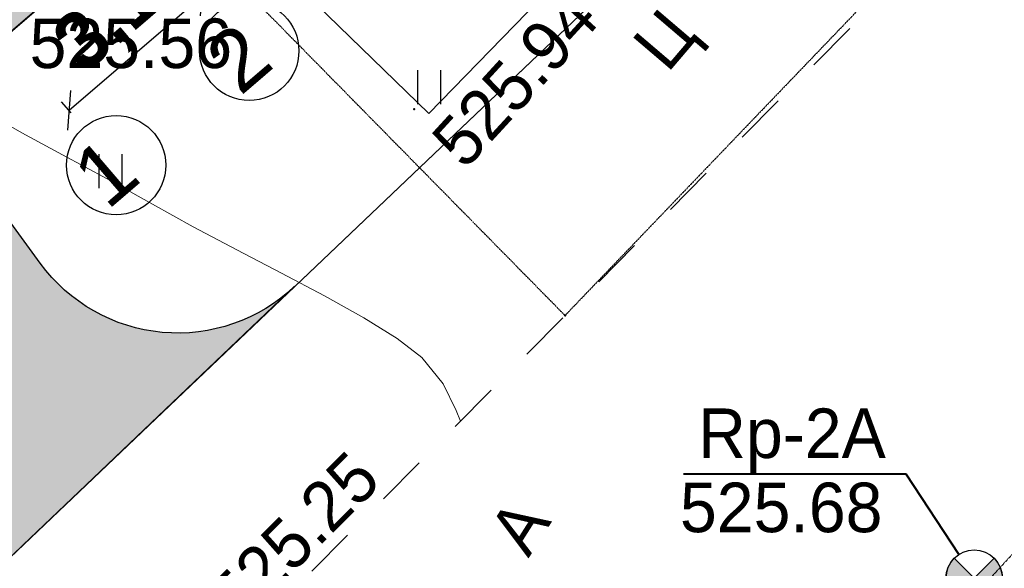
# Model space of a CAD drawing. Header units: millimetres. Extents: x -1128748 to 3035412, y -2195448 to -435774.
# Tile 10 of 159: x 415892 to 433289, y -1673270 to -1663581. Entities that reach past the tile are written whole.
import ezdxf

# ---------------------------------------------------------------- set-up
doc = ezdxf.new("R2010")
doc.units = ezdxf.units.MM
doc.linetypes.add('Д_ТРОТ_ТРУБА', pattern=[3, 1.5, -1.5])
doc.linetypes.add('ДОРОГИ_СТРОЯЩ', pattern=[9, 8, -1])
for name, color, linetype in [('(003) Пункты', 7, 'Continuous'), ('(004) Точки рельефа', 7, 'Continuous'), ('(007) Здания', 7, 'Continuous'), ('(022) Возд. Линии', 7, 'Continuous'), ('(025) Дорога', 7, 'Continuous'), ('(031) Горизонтали', 42, 'Continuous'), ('(036) Растительность', 7, 'Continuous'), ('V-NODE-TEXT', 11, 'Continuous'), ('Пикет', 7, 'Continuous')]:
    doc.layers.add(name, color=color, linetype=linetype)
doc.layers.add('ВВГ 3х2.5', color=5, linetype='Continuous', lineweight=40)
doc.styles.add('BM-431', font='txt')
doc.styles.add('D-431', font='txt')
doc.styles.add('FAYZXON', font='GOTHICB.TTF')
doc.styles.add('S', font='txtwr', dxfattribs={"oblique": 15})
doc.styles.get("Standard").update_dxf_attribs({"font": 'arial.ttf'})
doc.dimstyles.new('MAGENTA genplan dimension', dxfattribs={"dimtxt": 1000, "dimasz": 500, "dimexe": 200, "dimexo": 300, "dimgap": 100, "dimtad": 1, "dimdec": 1, "dimlfac": 0.001, "dimzin": 1, "dimtxsty": 'FAYZXON', "dimblk": 'OBLIQUE', "dimcen": 0, "dimclrd": 142, "dimclre": 142, "dimclrt": 6, "dimadec": 0, "dimazin": 0, "dimtfac": 1, "dimtdec": 1, "dimtmove": 0, "dimatfit": 3, "dimldrblk": 'OBLIQUE', "dimfxl": 1, "dimlwd": 30, "dimlwe": 30, "dimarcsym": 0})

# ---------------------------------------------------------------- blocks, each defined once
blk = doc.blocks.new('_Oblique')
at = {"color": 0, "linetype": 'ByBlock', "lineweight": -2}
blk.add_line((-0.5, -0.5), (0.5, 0.5), dxfattribs=at)
blk = doc.blocks.new('*D1004')
at = {"color": 142, "lineweight": 30, "transparency": 16777216}
for p, q in [((1989122.560620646, -731441.3966196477), (1989122.560620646, -731184.5261462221)), ((1992222.560620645, -731441.3966196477), (1992222.560620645, -731184.5261462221)), ((1989122.560620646, -731384.5261462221), (1992222.560620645, -731384.5261462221))]:
    blk.add_line(p, q, dxfattribs=at)
at = {"layer": 'Defpoints', "color": 0, "transparency": 16777216}
for p in [(1992222.560620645, -731384.5261462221), (1989122.560620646, -731741.3966196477), (1992222.560620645, -731741.3966196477)]:
    blk.add_point(p, dxfattribs=at)
at = {"color": 142, "lineweight": 30, "transparency": 16777216, "xscale": 500, "yscale": 500, "zscale": 500, "rotation": 180}
blk.add_blockref('_Oblique', (1989122.560620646, -731384.5261462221), dxfattribs=at)
at = {"color": 142, "lineweight": 30, "transparency": 16777216, "xscale": 500, "yscale": 500, "zscale": 500}
blk.add_blockref('_Oblique', (1992222.560620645, -731384.5261462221), dxfattribs=at)
at = {"color": 6, "transparency": 16777216, "insert": (1990672.560620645, -730689.3527947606), "char_height": 1000, "attachment_point": 5, "style": 'FAYZXON'}
blk.add_mtext('3,1', dxfattribs=at)
blk = doc.blocks.new('I04010')
for p, q in [((-0.4122729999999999, 0.0071460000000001), (-0.4122729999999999, 1.207145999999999)), ((0.3877269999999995, 1.207145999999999), (0.3877269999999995, 0.0071460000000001))]:
    blk.add_line(p, q)
blk = doc.blocks.new('A$C05d28b1e')
at = {"layer": '(025) Дорога', "linetype": 'Д_ТРОТ_ТРУБА', "ltscale": 600, "flags": 128}
blk.add_lwpolyline([(150814.9999999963, 142076), (135920.9999999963, 113311), (125551.9999999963, 93370), (117382.9586008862, 77820.84055568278), (104208.3390505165, 56332.61749331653), (99627, 49152), (88707.99999999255, 25275), (72216.99999999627, 300), (60108.99999998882, -13961.0000000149), (40975.99999999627, -33812), (21854.99999999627, -53057), (7524.999999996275, -67385.0000000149), (-21145.00000000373, -96032), (-41237, -115998), (-56020.00000000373, -131074), (-73097, -148290), (-76079.31039717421, -151265.714396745)], dxfattribs=at)
at = {"layer": '(031) Горизонтали', "color": 42, "linetype": 'Continuous', "lineweight": 0, "ltscale": 600}
blk.add_lwpolyline([(-68966.85128554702, -144126.2335147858), (-69043.81785961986, -143938.9244569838), (-69272.59543706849, -143468.7422486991), (-69651.56585365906, -143006.7560975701), (-70089.32291550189, -142669.5387463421), (-70676.12553464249, -142303.2023625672), (-71371.02145174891, -141915.2764086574), (-72133.05840750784, -141513.2903471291), (-72921.28414257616, -141104.7736404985), (-73694.74639764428, -140697.2557511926), (-74412.49291338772, -140298.2661417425), (-75212.83097310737, -139848.5707805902), (-76000.24030759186, -139422.8909859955), (-76721.1462752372, -139033.5814209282), (-77321.97423442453, -138692.9967482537)], dxfattribs=at)
at = {"layer": '(036) Растительность', "linetype": 'Continuous', "xscale": 500, "yscale": 500, "zscale": 500}
for p in [(-69515.4820125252, -138532.8505992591), (-75145.11940570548, -140015.9769626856)]:
    blk.add_blockref('I04010', p, dxfattribs=at)
at = {"layer": '(004) Точки рельефа', "linetype": 'ByBlock', "insert": (-76582.85005034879, -137460.7254921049), "char_height": 875, "attachment_point": 4, "style": 'D-431'}
blk.add_mtext('525.56', dxfattribs=at)
at = {"layer": '(004) Точки рельефа', "linetype": 'ByBlock', "insert": (-73174.3058600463, -147443.6592191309), "char_height": 875, "attachment_point": 4, "rotation": 44.9688050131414, "style": 'D-431'}
blk.add_mtext('525.25', dxfattribs=at)
at = {"layer": '(025) Дорога', "linetype": 'ДОРОГИ_СТРОЯЩ', "style": 'BM-431'}
blk.add_text('A', height=875, rotation=57.47377389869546, dxfattribs=at).set_placement((-67769.11124544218, -146556.2057024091))
blk = doc.blocks.new('I00110-flat-6')
h = blk.add_hatch(color=7)
edge = h.paths.add_edge_path()
edge.add_line((0.353553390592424, 0.3535533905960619), (0, 0))
edge.add_line((0, 0), (0.353553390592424, -0.3535533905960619))
edge.add_arc((0, 0), 0.4999999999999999, 315, 404.9999999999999)
edge = h.paths.add_edge_path()
edge.add_line((-0.353553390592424, -0.3535533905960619), (0, 0))
edge.add_line((0, 0), (-0.353553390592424, 0.3535533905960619))
edge.add_arc((0, 0), 0.4999999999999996, 134.9999999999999, 225)
at = {"layer": '(003) Пункты'}
blk.add_circle((0, 0), 0.5, dxfattribs=at)
at = {"color": 7}
for points in [[(0, 0), (-0.353553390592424, 0.3535533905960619, 0.4142135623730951), (-0.353553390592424, -0.3535533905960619)], [(0, 0), (0.353553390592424, -0.3535533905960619, 0.4142135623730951), (0.353553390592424, 0.3535533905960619)]]:
    blk.add_lwpolyline(points, format="xyb", close=True, dxfattribs=at)
blk.add_lwpolyline([(0.007560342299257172, 0), (0.007560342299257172, 0)], dxfattribs=at)
at = {"color": 4, "linetype": 'Continuous', "style": 'S', "oblique": 15}
blk.add_attdef('G', (0.6919139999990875, 0.1113044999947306), '', height=1, dxfattribs=at)
at = {"color": 4, "style": 'S', "oblique": 15}
blk.add_attdef('Z', (0.7382355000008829, -1.150486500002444), '', height=1, dxfattribs=at)
blk = doc.blocks.new('asdaw1234141')
at = {"layer": '(007) Здания', "elevation": 525677}
blk.add_lwpolyline([(-57044.05474495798, -73432.70136602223), (-51408.61968761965, -67638.58570251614), (-48226.02164601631, -70734.02349185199), (-53861.45670335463, -76528.13915535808)], close=True, dxfattribs=at)
at = {"layer": '(025) Дорога', "linetype": 'Д_ТРОТ_ТРУБА'}
for points, elevation in [([(-64492.56375043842, -105069.7582755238), (-53853.60420991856, -94447.37931713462), (-47823.5526649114, -88198.63653369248), (-45982.5166518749, -86684.61791612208), (-44041.96833966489, -84841.37557633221), (-41325.74225230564, -81883.98913759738), (-39588.40847028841, -79457.54477754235), (-31164.06628369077, -70746.72049283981), (-21589.11546472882, -60943.73881351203), (-12050.6568775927, -51458.92896875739), (-2008.690017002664, -41732.11826011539), (6766.959094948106, -33428.31294797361), (12566.40527750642, -27815.10629039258), (14276.65103958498, -26159.78221315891)], 524612), ([(-51086.76015051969, -66676.2673119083), (-58070.28513298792, -73377.41854321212), (-51456.84373921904, -80093.34684349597), (-44336.94238031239, -72674.25864934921), (-51086.76015051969, -66676.2673119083)], 525688)]:
    blk.add_lwpolyline(points, dxfattribs=dict(at, elevation=elevation))
at = {"layer": '(031) Горизонтали', "color": 42, "linetype": 'Continuous', "lineweight": 0, "ltscale": 600}
blk.add_lwpolyline([(-53301.85128554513, -81957.23351478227), (-53378.81785961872, -81769.92445698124), (-53607.59543706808, -81299.74224869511), (-53986.56585365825, -80837.75609756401), (-54424.32291549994, -80500.53874633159), (-55011.12553464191, -80134.20236256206), (-55706.0214517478, -79746.27640865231), (-56468.05840750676, -79344.29034711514), (-57256.28414257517, -78935.7736404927), (-58029.74639764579, -78528.25575118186), (-58747.49291338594, -78129.26614173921), (-59547.83097310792, -77679.57078058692), (-60335.24030759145, -77253.89098598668), (-61056.14627523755, -76864.58142091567), (-61656.97423442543, -76523.99674824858)], dxfattribs=at)
blk.add_lwpolyline([(-49363.82213045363, -82892.06329500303), (-45432.58284795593, -82892.06329500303), (-44501.45728828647, -84314.464338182)])
at = {"layer": 'Пикет', "color": 7, "linetype": 'ByBlock', "lineweight": -2, "transparency": 16777216}
for p in [(-54121.14979986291, -76450.60306787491, 525939), (-51456.84373921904, -80093.34684349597, 525683)]:
    blk.add_point(p, dxfattribs=at)
at = {"layer": '(022) Возд. Линии', "xscale": 1000, "yscale": 1000, "zscale": 1000}
blk.add_blockref('I00110-flat-6', (-44227.60723071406, -84732.80169721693), dxfattribs=at)
at = {"layer": '(036) Растительность', "linetype": 'Continuous', "xscale": 500, "yscale": 500, "zscale": 500}
for p in [(-53850.48201252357, -76363.85059925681), (-59480.11940570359, -77846.97696268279)]:
    blk.add_blockref('I04010', p, dxfattribs=at)
at = {"layer": '(003) Пункты', "style": 'D-431'}
blk.add_text('Rp-2А', height=875, dxfattribs=at).set_placement((-49105.52620294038, -82610.29381208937))
at = {"layer": '(004) Точки рельефа', "linetype": 'ByBlock', "insert": (-60917.85005034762, -75291.72549210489), "char_height": 875, "attachment_point": 4, "style": 'D-431'}
blk.add_mtext('525.56', dxfattribs=at)
at = {"layer": '(004) Точки рельефа', "linetype": 'ByBlock', "insert": (-57509.30586004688, -85274.65921912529), "char_height": 875, "attachment_point": 4, "rotation": 44.96880501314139, "style": 'D-431'}
blk.add_mtext('525.25', dxfattribs=at)
at = {"layer": '(025) Дорога', "linetype": 'ДОРОГИ_СТРОЯЩ', "style": 'BM-431'}
for s, rotation, p in [('Ц', 49.55898251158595, (-49646.10157018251, -75824.79150313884)), ('A', 57.47377393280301, (-52104.11124544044, -84387.2057023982))]:
    blk.add_text(s, height=875, rotation=rotation, dxfattribs=at).set_placement(p)
at = {"color": 4, "oblique": 15}
for p in [(7915.135727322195, -43168.68548111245, 526510), (-14956.70484099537, -65236.8753935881, 525926), (-30353.89691777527, -80716.19363331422, 525694), (-52138.74529243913, -102428.1350776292, 524466)]:
    blk.add_attdef('Z', p, '', height=1000, rotation=4.802156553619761, dxfattribs=at)
at = {"layer": 'V-NODE-TEXT', "color": 7, "linetype": 'ByBlock', "insert": (-53545.37003864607, -77245.46533057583, 525939), "char_height": 875, "attachment_point": 4, "rotation": 47.44602216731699, "style": 'D-431'}
blk.add_mtext('{\\fD431|b0|i0|c0|p34;525.94}', dxfattribs=at)
at = {"layer": 'V-NODE-TEXT', "color": 7, "linetype": 'ByBlock', "insert": (-49426.70610004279, -83488.9441111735, 525678), "char_height": 875, "attachment_point": 4, "style": 'D-431'}
blk.add_mtext('{\\fD431|b0|i0|c0|p34;525.68}', dxfattribs=at)
blk = doc.blocks.new('A$C204b781e')
for centre in [(-1549.999999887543, -6751.432757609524), (1550.000000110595, -6751.432757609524)]:
    blk.add_circle(centre, 877.5)
at = {"ltscale": 50}
for s, p in [('1', (-2199.031473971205, -7262.01813840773)), ('2', (900.9685260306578, -7262.01813840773))]:
    blk.add_text(s, height=1080, dxfattribs=at).set_placement(p)
dim = blk.add_linear_dim(base=(1550.000000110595, -5473.246554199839), p1=(-1549.99999988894, -5830.117027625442), p2=(1550.000000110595, -5830.117027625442), dimstyle='MAGENTA genplan dimension')
dim.commit()
dim.dimension.update_dxf_attribs({"geometry": '*D1004', "text_midpoint": (1.108273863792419e-07, -4778.073202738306), "insert": (-1990672.560620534, 725911.2795920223)})

msp = doc.modelspace()

# ---------------------------------------------------------------- hatches: boundary and pattern name
at = {"true_color": 0xb1ab95}
h = msp.add_hatch(color=253, dxfattribs=at)
h.dxf.hatch_style = 1
edge = h.paths.add_edge_path(flags=17)
edge.add_line((408230.1207856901, -1667049.642699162), (407816.6081964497, -1666481.464231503))
edge.add_line((407816.6081964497, -1666481.464231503), (406833.0463827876, -1667339.240020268))
edge.add_line((406833.0463827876, -1667339.240020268), (369446.4050053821, -1615968.894445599))
edge.add_line((369446.4050053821, -1615968.894445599), (314131.1661896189, -1531886.892482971))
edge.add_arc((319562.5512268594, -1527471.0056437), 7000.000000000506, 211.2865698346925, 219.1121955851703, ccw=False)
edge.add_line((313580.4871510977, -1531106.237327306), (313131.1451666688, -1530366.809203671))
edge.add_line((313131.1451666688, -1530366.809203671), (293854.900782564, -1501065.928418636))
edge.add_line((293854.900782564, -1501065.928418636), (421647.4469098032, -1423424.944505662))
edge.add_line((421647.4469098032, -1423424.944505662), (426742.1242212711, -1432503.275990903))
edge.add_line((426742.1242212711, -1432503.275990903), (423931.0712712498, -1434165.041722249))
edge.add_line((423931.0712712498, -1434165.041722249), (426984.3854020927, -1439330.046351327))
edge.add_line((426984.3854020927, -1439330.046351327), (429679.2301120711, -1437736.977608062))
edge.add_line((429679.2301120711, -1437736.977608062), (483014.3851956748, -1532776.209352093))
edge.add_line((483014.3851956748, -1532776.209352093), (452390.0859484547, -1553037.605009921))
edge.add_line((452390.0859484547, -1553037.605009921), (452158.6186386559, -1558086.793507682))
edge.add_line((452158.6186386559, -1558086.793507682), (453515.0030141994, -1559924.781183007))
edge.add_line((453515.0030141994, -1559924.781183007), (432643.9471154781, -1578671.99971455))
edge.add_line((432643.9471154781, -1578671.99971455), (463611.259786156, -1618599.639911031))
edge.add_line((463611.259786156, -1618599.639911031), (417034.9315798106, -1658591.093109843))
edge.add_line((417034.9315798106, -1658591.093109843), (414167.6827045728, -1655252.786924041))
edge.add_line((414167.6827045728, -1655252.786924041), (409797.2463541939, -1659006.525500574))
edge.add_line((409797.2463541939, -1659006.525500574), (412814.3970230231, -1663152.179317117))
edge.add_line((412814.3970230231, -1663152.179317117), (413924.9410931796, -1662183.66081375))
edge.add_line((413924.9410931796, -1662183.66081375), (411384.130183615, -1659225.422744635))
edge.add_line((411384.130183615, -1659225.422744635), (414039.2304562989, -1656944.97486275))
edge.add_line((414039.2304562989, -1656944.97486275), (416580.578907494, -1659903.838785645))
edge.add_line((416580.578907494, -1659903.838785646), (464572.5455611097, -1618696.887481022))
edge.add_line((464572.5455611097, -1618696.887481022), (433596.1896105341, -1578757.58735041))
edge.add_line((433596.1896105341, -1578757.58735041), (454455.7553919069, -1560020.689702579))
edge.add_line((454455.7553919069, -1560020.689702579), (452869.2519824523, -1557870.876002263))
edge.add_line((452869.2519824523, -1557870.876002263), (453073.0582769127, -1553425.080184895))
edge.add_line((453073.0582769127, -1553425.080184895), (483943.2351204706, -1533001.009024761))
edge.add_line((483943.2351204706, -1533001.009024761), (421903.2659150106, -1422450.453739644))
edge.add_line((421903.2659150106, -1422450.453739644), (292871.3014545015, -1500844.45229855))
edge.add_line((292871.3014545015, -1500844.45229855), (368870.6964173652, -1616367.433184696))
edge.add_line((368870.6964173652, -1616367.433184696), (406716.9487646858, -1668369.297758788))
edge.add_line((406716.9487646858, -1668369.297758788), (408230.1207856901, -1667049.642699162))
h.paths.add_polyline_path([(368541.7200813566, -1616595.169607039), (292309.2446956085, -1500717.894515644), (422049.4482037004, -1421893.601873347), (484474.0065060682, -1533129.465980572), (453463.3281788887, -1553646.494570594), (453275.3281789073, -1557747.494570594), (454993.3281791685, -1560075.494570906), (434140.3281791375, -1578806.494570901), (465120.0437740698, -1618750.126451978), (416841.1757058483, -1660207.24875869), (417362.1687984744, -1660813.835260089), (414707.0685257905, -1663094.283141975), (414185.571150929, -1662487.10951034), (413050.6899311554, -1663476.852727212), (414224.91061742, -1665090.266508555), (419054.3567371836, -1660942.287508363), (418207.6718256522, -1659956.501620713), (466081.3108829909, -1618847.349954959), (435092.5706741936, -1578892.082206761), (455934.080556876, -1560171.403090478), (453985.9615227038, -1557531.577065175), (454146.3005073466, -1554033.969745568), (485402.856430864, -1533354.26565324), (422305.2672089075, -1420919.111107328), (291325.645367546, -1500496.418395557), (367966.0114933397, -1616993.708346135), (406534.5096505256, -1669987.959919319), (408879.9262830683, -1667942.494576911), (408466.4136938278, -1667374.316109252), (406650.6072686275, -1668957.902180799)])
at = {"true_color": 0x939598}
h = msp.add_hatch(color=252, dxfattribs=at)
h.dxf.hatch_style = 1
edge = h.paths.add_edge_path(flags=16)
edge.add_line((333609.8648957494, -1523030.190670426), (320952.8767775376, -1530721.697087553))
edge.add_arc((319394.9203417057, -1528157.955340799), 3000.000000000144, 211.286569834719, 301.28656983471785, ccw=False)
edge.add_line((316831.1785949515, -1529715.911776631), (302893.1650096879, -1506779.797214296))
edge.add_arc((305456.906756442, -1505221.840778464), 2999.999999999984, 121.28656983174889, 211.2865698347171, ccw=False)
edge.add_line((303898.950320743, -1502658.099031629), (317436.2992639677, -1494431.607445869))
edge.add_arc((318994.2556996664, -1496995.349192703), 2999.999999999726, 29.088455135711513, 121.2865698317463, ccw=False)
edge.add_line((321615.8662993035, -1495536.871265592), (329290.2226393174, -1509331.508505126))
edge.add_line((329290.2226393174, -1509331.508505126), (330263.2572367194, -1511080.53587602))
edge.add_line((330263.2572367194, -1511080.53587602), (332209.3264314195, -1514578.59061762))
edge.add_line((332209.3264314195, -1514578.59061762), (333182.3610288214, -1516327.617988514))
edge.add_line((333182.3610288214, -1516327.617988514), (334673.5190595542, -1519007.970996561))
edge.add_arc((332051.9084599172, -1520466.448923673), 3000.000000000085, -58.71343016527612, 29.088455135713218, ccw=False)
edge = h.paths.add_edge_path(flags=16)
edge.add_line((392954.6193714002, -1533841.388395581), (401060.6626354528, -1548912.468944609))
edge.add_arc((398418.5797506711, -1550333.524196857), 2999.999999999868, -61.726229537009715, 28.273770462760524, ccw=False)
edge.add_line((399839.63500293, -1552975.607081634), (372116.3634412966, -1567886.683826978))
edge.add_arc((370695.3081890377, -1565244.600942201), 2999.999999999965, 209.0884551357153, 298.27377046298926, ccw=False)
edge.add_line((368073.6975894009, -1566703.078869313), (360564.510484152, -1553205.332935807))
edge.add_arc((363186.1210837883, -1551746.855008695), 2999.999999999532, 121.28656990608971, 209.0884551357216, ccw=False)
edge.add_line((361628.1646447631, -1549183.113263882), (388754.5800475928, -1532698.701903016))
edge.add_arc((390312.5364866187, -1535262.443647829), 2999.999999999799, 28.273770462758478, 121.2865699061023, ccw=False)
edge = h.paths.add_edge_path(flags=16)
edge.add_line((429361.5778396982, -1533771.173944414), (423970.5674180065, -1524291.837308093))
edge.add_line((423970.5674180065, -1524291.837308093), (420028.520120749, -1517360.299350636))
edge.add_arc((422636.2959769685, -1515877.226498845), 3000.000000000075, 120.09939656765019, 209.6273998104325, ccw=False)
edge.add_line((421131.7911005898, -1513281.756391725), (444558.5598196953, -1499702.063187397))
edge.add_arc((446063.064696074, -1502297.533294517), 2999.999999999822, 29.878037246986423, 120.0993965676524, ccw=False)
edge.add_line((448664.3279962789, -1500803.067087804), (451530.949312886, -1505792.699367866))
edge.add_line((451530.949312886, -1505792.699367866), (454101.7901477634, -1510267.497047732))
edge.add_line((454101.7901477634, -1510267.497047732), (456027.8805247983, -1513620.04405626))
edge.add_arc((453426.6172245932, -1515114.510262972), 2999.999999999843, -59.03634284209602, 29.878037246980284, ccw=False)
edge.add_line((454970.1000291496, -1517686.99171714), (443416.2954938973, -1524619.247185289))
edge.add_arc((444959.7782984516, -1527191.728639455), 2999.99999999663, 120.9636571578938, 150.6005223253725)
edge.add_line((442346.1234395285, -1525719.041205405), (439220.3002496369, -1531266.601929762))
edge.add_arc((436606.6453907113, -1529793.914495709), 3000.000000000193, 298.2737704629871, 330.60052232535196, ccw=False)
edge.add_line((438027.7006429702, -1532435.997380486), (433390.4089481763, -1534930.183977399))
edge.add_arc((431969.3536959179, -1532288.101092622), 3000.000000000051, 209.6273998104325, 298.2737704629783, ccw=False)
edge = h.paths.add_edge_path(flags=16)
edge.add_line((414849.7759762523, -1441945.561439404), (419859.8166469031, -1450666.022881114))
edge.add_line((419859.8166469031, -1450666.022881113), (423344.093343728, -1456730.744224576))
edge.add_line((423344.093343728, -1456730.744224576), (427801.4519379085, -1464489.208937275))
edge.add_arc((425200.1886375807, -1465983.675143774), 2999.999999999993, -59.41036551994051, 29.87803724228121, ccw=False)
edge.add_line((426726.8457029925, -1468566.177458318), (418113.2291844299, -1473658.152959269))
edge.add_line((418113.2291844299, -1473658.152959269), (414040.4930068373, -1476065.768017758))
edge.add_line((414040.4930068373, -1476065.768017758), (403679.8279011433, -1482190.51861213))
edge.add_line((403679.8279011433, -1482190.51861213), (405757.2568378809, -1485609.093839))
edge.add_line((405757.2568378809, -1485609.093839), (414900.0674713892, -1480204.283019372))
edge.add_arc((416426.7257365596, -1482786.784624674), 3000.000000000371, 30.60362588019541, 120.58966109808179, ccw=False)
edge.add_line((419008.8551705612, -1481259.496968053), (421476.2811174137, -1485432.246487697))
edge.add_line((421476.2811174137, -1485432.246487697), (424894.3505620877, -1483355.124908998))
edge.add_line((424894.3505620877, -1483355.124908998), (422452.5644704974, -1479224.58480538))
edge.add_arc((425035.0667850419, -1477697.927739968), 2999.999999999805, 120.58963448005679, 210.5896344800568, ccw=False)
edge.add_line((423508.4097196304, -1475115.425425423), (428655.4698191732, -1472072.719278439))
edge.add_arc((430182.1268845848, -1474655.221592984), 2999.999999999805, 29.878037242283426, 120.58963448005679, ccw=False)
edge.add_line((432783.3901849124, -1473160.755386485), (439000.021157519, -1483981.404211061))
edge.add_line((439000.021157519, -1483981.404211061), (433315.4877170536, -1487247.257047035))
edge.add_line((433315.4877170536, -1487247.257047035), (435393.3908279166, -1490666.6125653))
edge.add_line((435393.3908279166, -1490666.6125653), (440992.6427661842, -1487449.755278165))
edge.add_line((440992.6427661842, -1487449.755278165), (443682.7367977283, -1492132.124707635))
edge.add_arc((441081.4734974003, -1493626.590914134), 3000.000000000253, -59.90060343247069, 29.878037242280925, ccw=False)
edge.add_line((442585.9783737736, -1496222.061021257), (414062.9094548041, -1512755.904412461))
edge.add_line((414062.9094548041, -1512755.904412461), (417717.2968084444, -1518769.4906563))
edge.add_line((417717.2968084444, -1518769.4906563), (416592.2112407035, -1519409.340073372))
edge.add_line((416592.2112407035, -1519409.340073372), (425767.7282147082, -1535543.201335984))
edge.add_arc((423159.9523584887, -1537026.274187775), 3000.000000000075, -61.72622953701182, 29.627399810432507, ccw=False)
edge.add_line((424581.0076107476, -1539668.357072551), (408646.5779521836, -1548238.75624077))
edge.add_arc((407225.5226999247, -1545596.673355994), 2999.999999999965, 208.2737704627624, 298.27377046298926, ccw=False)
edge.add_line((404583.4398151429, -1547017.728608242), (396060.6213313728, -1531171.762865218))
edge.add_arc((398702.7042161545, -1529750.70761297), 2999.999999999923, 120.0993965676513, 208.2737704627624, ccw=False)
edge.add_line((397198.1993397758, -1527155.23750585), (399699.1241284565, -1525705.537303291))
edge.add_line((399699.1241284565, -1525705.537303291), (397773.7574345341, -1522537.192641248))
edge.add_line((397773.7574345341, -1522537.192641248), (373311.9537659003, -1537402.350028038))
edge.add_line((373311.9537659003, -1537402.350028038), (359878.9045358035, -1545565.459899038))
edge.add_arc((358320.9480967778, -1543001.718154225), 2999.999999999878, 209.0884782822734, 301.28656990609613, ccw=False)
edge.add_line((355699.3380863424, -1544460.197140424), (344506.0669587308, -1524340.318952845))
edge.add_arc((347127.6775583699, -1522881.841025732), 3000.000000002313, 120.58963448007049, 209.0884551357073, ccw=False)
edge.add_line((345601.0204929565, -1520299.338711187), (356224.2293081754, -1514019.384302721))
edge.add_arc((357559.2306294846, -1516705.975353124), 3000.000000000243, 30.58965835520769, 116.42336694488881, ccw=False)
edge.add_line((360141.7323078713, -1515179.317211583), (363371.9582355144, -1520643.586904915))
edge.add_line((363371.9582355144, -1520643.586904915), (366868.2523578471, -1518616.905286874))
edge.add_line((366868.2523578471, -1518616.905286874), (363604.9348441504, -1513176.891675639))
edge.add_arc((366167.5716779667, -1511617.118468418), 2999.999999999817, 120.589634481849, 211.3271806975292, ccw=False)
edge.add_line((364640.9146124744, -1509034.616153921), (376958.058855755, -1501762.494079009))
edge.add_line((376958.058855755, -1501762.494079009), (374880.6299190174, -1498343.918852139))
edge.add_line((374880.6299190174, -1498343.918852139), (362470.0520059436, -1505680.483992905))
edge.add_line((362470.0520059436, -1505680.483992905), (350323.1654065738, -1512861.166908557))
edge.add_line((350323.1654065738, -1512861.166908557), (343791.0723934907, -1516722.641066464))
edge.add_arc((342264.4153280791, -1514140.13875192), 2999.999999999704, 209.0884551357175, 300.5896344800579, ccw=False)
edge.add_line((339642.8047284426, -1515598.616679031), (326930.7416113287, -1492748.713508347))
edge.add_arc((329552.3522109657, -1491290.235581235), 3000.000000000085, 120.0548210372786, 209.0884551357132, ccw=False)
edge.add_line((328049.8670388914, -1488693.595770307), (344952.048436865, -1478913.542018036))
edge.add_line((344952.048436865, -1478913.542018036), (365557.0903320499, -1466990.914248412))
edge.add_arc((367059.5755041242, -1469587.55405934), 3000.000000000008, 31.28656990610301, 120.05482103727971, ccw=False)
edge.add_line((369623.3172489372, -1468029.597620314), (372895.1220721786, -1473413.61375588))
edge.add_line((372895.1220721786, -1473413.61375588), (381868.2181790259, -1467960.76621929))
edge.add_line((381868.2181790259, -1467960.76621929), (378780.6535795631, -1462879.932086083))
edge.add_arc((381344.3953243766, -1461321.975647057), 3000.000000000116, 120.0548210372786, 211.2865699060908, ccw=False)
edge.add_line((379841.9101523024, -1458725.335836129), (407031.3371530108, -1442992.806921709))
edge.add_line((407031.3371530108, -1442992.806921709), (410746.0275038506, -1440843.387834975))
edge.add_arc((412248.5126759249, -1443440.027645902), 2999.999999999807, 29.878037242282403, 120.0548210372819, ccw=False)
edge = h.paths.add_edge_path(flags=16)
edge.add_line((411903.7061971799, -1631004.138940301), (400287.3470607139, -1640543.790695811))
edge.add_arc((398383.4097550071, -1638225.381168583), 3000.000000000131, 216.0466201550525, 309.39371673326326, ccw=False)
edge.add_line((395957.7943740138, -1639990.711172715), (392421.1013416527, -1635131.190858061))
edge.add_arc((394846.716722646, -1633365.860853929), 2999.999999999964, 129.393716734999, 216.0466201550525, ccw=False)
edge.add_line((392942.7794168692, -1631047.45132676), (404287.9569742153, -1621730.500831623))
edge.add_arc((406191.8942799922, -1624048.910358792), 2999.999999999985, 39.39371673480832, 129.3937167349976, ccw=False)
edge.add_line((408510.3038071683, -1622144.973053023), (412318.1784186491, -1626781.792107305))
edge.add_arc((409999.7688914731, -1628685.729413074), 3000.000000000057, -50.60628326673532, 39.39371673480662, ccw=False)
edge = h.paths.add_edge_path()
edge.add_arc((453426.6172245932, -1515114.510262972), 7000.000000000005, 300.9636571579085, 389.8780372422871)
edge.add_line((459496.2315920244, -1511627.422447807), (450624.7294515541, -1496185.713002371))
edge.add_line((450624.7294515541, -1496185.713002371), (421694.146176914, -1445829.228400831))
edge.add_arc((424295.4094771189, -1444334.762194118), 2999.999999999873, 119.87803724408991, 209.8780372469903, ccw=False)
edge.add_line((422800.9432705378, -1441733.498893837), (426984.3854020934, -1439330.046351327))
edge.add_line((426984.3854020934, -1439330.046351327), (424948.6856475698, -1435886.444348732))
edge.add_line((424948.6856475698, -1435886.444348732), (420345.6344984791, -1438530.968795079))
edge.add_arc((418851.1682919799, -1435929.705494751), 3000.000000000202, 228.6798708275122, 299.8780372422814, ccw=False)
edge.add_arc((412248.512676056, -1443440.027646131), 7000.000000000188, 48.67987082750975, 120.0548210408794)
edge.add_line((408742.7139408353, -1437381.201420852), (321651.4063298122, -1487774.558932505))
edge.add_line((321651.4063298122, -1487774.558932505), (301269.4829280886, -1500160.419863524))
edge.add_line((301269.4829280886, -1500160.419863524), (296526.5606940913, -1503042.639271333))
edge.add_line((296526.5606940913, -1503042.639271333), (313131.1451666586, -1530366.809203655))
edge.add_line((313131.1451666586, -1530366.809203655), (313580.4871510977, -1531106.237327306))
edge.add_arc((319562.5512268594, -1527471.005643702), 6999.999999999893, 211.2865698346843, 301.286569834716)
edge.add_line((323197.7829104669, -1533453.069719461), (335115.8663615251, -1526210.587188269))
edge.add_arc((336673.8227973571, -1528774.328935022), 3000.000000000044, 29.08845513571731, 121.28656983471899, ccw=False)
edge.add_line((339295.4333969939, -1527315.851007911), (341013.7878457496, -1530404.589036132))
edge.add_arc((338392.1772461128, -1531863.066963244), 2999.999999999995, -60.91154486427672, 29.088455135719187, ccw=False)
edge.add_line((339850.6551732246, -1534484.677562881), (337229.0445735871, -1535943.155489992))
edge.add_line((337229.0445735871, -1535943.155489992), (354730.7796989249, -1567402.482685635))
edge.add_line((354730.7796989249, -1567402.482685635), (356669.9463110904, -1566323.668119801))
edge.add_arc((358128.4242382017, -1568945.278719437), 2999.999999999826, 15.949142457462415, 119.08845513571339, ccw=False)
edge.add_line((361012.9421831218, -1568120.926716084), (366648.6377985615, -1587865.434141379))
edge.add_line((366648.6377985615, -1587865.434141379), (387083.9977751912, -1637994.247333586))
edge.add_line((387083.9977751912, -1637994.247333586), (412339.4190284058, -1672695.939424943))
edge.add_arc((409913.8036474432, -1674461.269429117), 2999.999999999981, -46.41797687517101, 36.04662015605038, ccw=False)
edge.add_line((411981.9805377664, -1676634.434022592), (420750.3931939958, -1668289.631942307))
edge.add_arc((418682.1855909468, -1666116.49657821), 2999.999999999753, 216.0466201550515, 313.5828328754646, ccw=False)
edge.add_line((416256.5702099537, -1667881.826582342), (401852.2827622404, -1648089.911697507))
edge.add_arc((404277.8981432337, -1646324.581693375), 2999.999999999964, 129.3937167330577, 216.0466201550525, ccw=False)
edge.add_line((402373.9608375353, -1644006.172166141), (443810.4067032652, -1609984.873482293))
edge.add_line((443810.4067032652, -1609984.873482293), (445076.1262803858, -1611526.641967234))
edge.add_line((445076.1262803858, -1611526.641967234), (448173.3423050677, -1608990.741601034))
edge.add_line((448173.3423050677, -1608990.741601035), (430399.2322361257, -1587347.347148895))
edge.add_line((430399.2322361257, -1587347.347148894), (400259.9088154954, -1612098.531768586))
edge.add_line((400259.9088154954, -1612098.531768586), (402163.8461212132, -1614416.9412957))
edge.add_arc((399845.4365940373, -1616320.878601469), 2999.999999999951, -50.60628326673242, 39.39371673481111, ccw=False)
edge.add_line((401749.3738997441, -1618639.288128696), (392850.7894881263, -1625947.033645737))
edge.add_arc((390946.8521824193, -1623628.624118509), 3000.000000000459, 202.1786080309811, 309.3937167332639, ccw=False)
edge.add_line((388168.817409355, -1624761.109350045), (372219.290120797, -1585636.235852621))
edge.add_arc((374997.3248938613, -1584503.750621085), 3000.000000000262, 165.4416731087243, 202.178608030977, ccw=False)
edge.add_line((372093.6481353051, -1583749.654286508), (375178.2554101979, -1571872.25607795))
edge.add_arc((378081.9321687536, -1572626.352412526), 2999.999999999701, 118.2737704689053, 165.4416731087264, ccw=False)
edge.add_line((376660.876916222, -1569984.269527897), (439411.9309928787, -1536233.35447663))
edge.add_arc((435148.7652352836, -1528307.105822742), 8999.999999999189, 298.2737704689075, 330.6005223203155)
edge.add_line((442989.729811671, -1532725.168125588), (445311.5196546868, -1528604.567132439))
edge.add_arc((447925.1745134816, -1530077.25456672), 2999.999999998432, 120.96365715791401, 150.6005223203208, ccw=False)
edge.add_line((446381.6917089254, -1527504.773112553), (457028.0771018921, -1521116.966989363))

# ---------------------------------------------------------------- linework, layer by layer
for points in [[(408926.5033013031, -1667901.874213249), (406534.5096505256, -1669987.959919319), (367966.0114933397, -1616993.708346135), (291325.645367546, -1500496.418395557), (422305.2672089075, -1420919.111107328), (485402.856430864, -1533354.26565324), (454146.3005073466, -1554033.969745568), (453985.9615227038, -1557531.577065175), (455934.080556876, -1560171.403090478), (435092.5706741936, -1578892.082206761), (466081.3108829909, -1618847.349954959), (418207.6718256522, -1659956.501620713), (419054.3567371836, -1660942.287508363), (414224.91061742, -1665090.266508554)], [(405892.0054210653, -1682430.196496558), (545384.1657070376, -1549677.038655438)], [(434140.3281791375, -1578806.494570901), (465120.0437740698, -1618750.126451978), (416841.1757058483, -1660207.24875869), (417362.1687984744, -1660813.835260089), (414707.0685257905, -1663094.283141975), (414185.571150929, -1662487.10951034), (413050.6899311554, -1663476.852727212), (414224.91061742, -1665090.266508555), (419054.3567371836, -1660942.287508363), (418207.6718256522, -1659956.501620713), (466081.3108829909, -1618847.349954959), (435092.5706741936, -1578892.082206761)], [(405892.0054210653, -1682430.196496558), (435357.2846597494, -1654388.413663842)], [(415948.6320758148, -1672859.415293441), (420418.1071987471, -1668605.864877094)]]:
    msp.add_lwpolyline(points)
for points in [[(361012.9421831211, -1568120.92671608), (366648.6377985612, -1587865.434141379), (387083.9977751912, -1637994.247333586), (412339.4190284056, -1672695.939424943, -0.376197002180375), (411981.9805377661, -1676634.434022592), (420750.3931941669, -1668289.631942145, -0.4532845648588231), (416256.5702099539, -1667881.826582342), (401852.2827622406, -1648089.911697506, -0.3972050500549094), (402373.9608375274, -1644006.172166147), (443810.4067032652, -1609984.873482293), (445076.126280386, -1611526.641967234), (448173.0903859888, -1608990.947864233), (446904.051566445, -1607445.13622198), (430399.2322361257, -1587347.347148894), (400259.9088154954, -1612098.531768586), (402163.8461212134, -1614416.9412957, -0.4142135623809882), (401749.3738997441, -1618639.288128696), (392850.7894881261, -1625947.033645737, -0.5052190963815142), (388168.8174093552, -1624761.109350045), (372219.290120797, -1585636.235852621, -0.1616822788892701), (372093.6481353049, -1583749.654286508), (375178.2554101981, -1571872.25607795, -0.2087647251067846)], [(361012.9421831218, -1568120.926716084), (366648.6377985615, -1587865.434141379), (387083.9977751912, -1637994.247333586), (412339.4190284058, -1672695.939424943, -0.3761970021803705), (411981.9805377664, -1676634.434022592), (420750.3931939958, -1668289.631942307, -0.4532845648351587), (416256.5702099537, -1667881.826582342), (401852.2827622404, -1648089.911697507, -0.3972050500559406), (402373.9608375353, -1644006.172166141), (443810.4067032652, -1609984.873482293), (445076.1262803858, -1611526.641967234), (448173.3423050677, -1608990.741601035), (430399.2322361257, -1587347.347148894), (400259.9088154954, -1612098.531768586), (402163.8461212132, -1614416.9412957, -0.4142135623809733), (401749.3738997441, -1618639.288128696), (392850.7894881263, -1625947.033645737, -0.5052190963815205), (388168.817409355, -1624761.109350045), (372219.290120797, -1585636.235852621, -0.1616822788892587), (372093.6481353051, -1583749.654286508), (375178.2554101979, -1571872.25607795, -0.2087647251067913)]]:
    msp.add_lwpolyline(points, format="xyb")

# ---------------------------------------------------------------- block references
at = {"rotation": 40.65906120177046}
msp.add_blockref('A$C204b781e', (414373.1494909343, -1660019.629002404), dxfattribs=at)

# ---------------------------------------------------------------- next in the draw order: block references
at = {"color": 5, "lineweight": 50}
msp.add_blockref('A$C05d28b1e', (492649.3281788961, -1526543.494570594), dxfattribs=at)

# ---------------------------------------------------------------- next in the draw order: block references
at = {"layer": 'ВВГ 3х2.5', "color": 1, "lineweight": 40}
msp.add_blockref('asdaw1234141', (476984.328186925, -1588712.494583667), dxfattribs=at)

doc.saveas('drawing.dxf')
